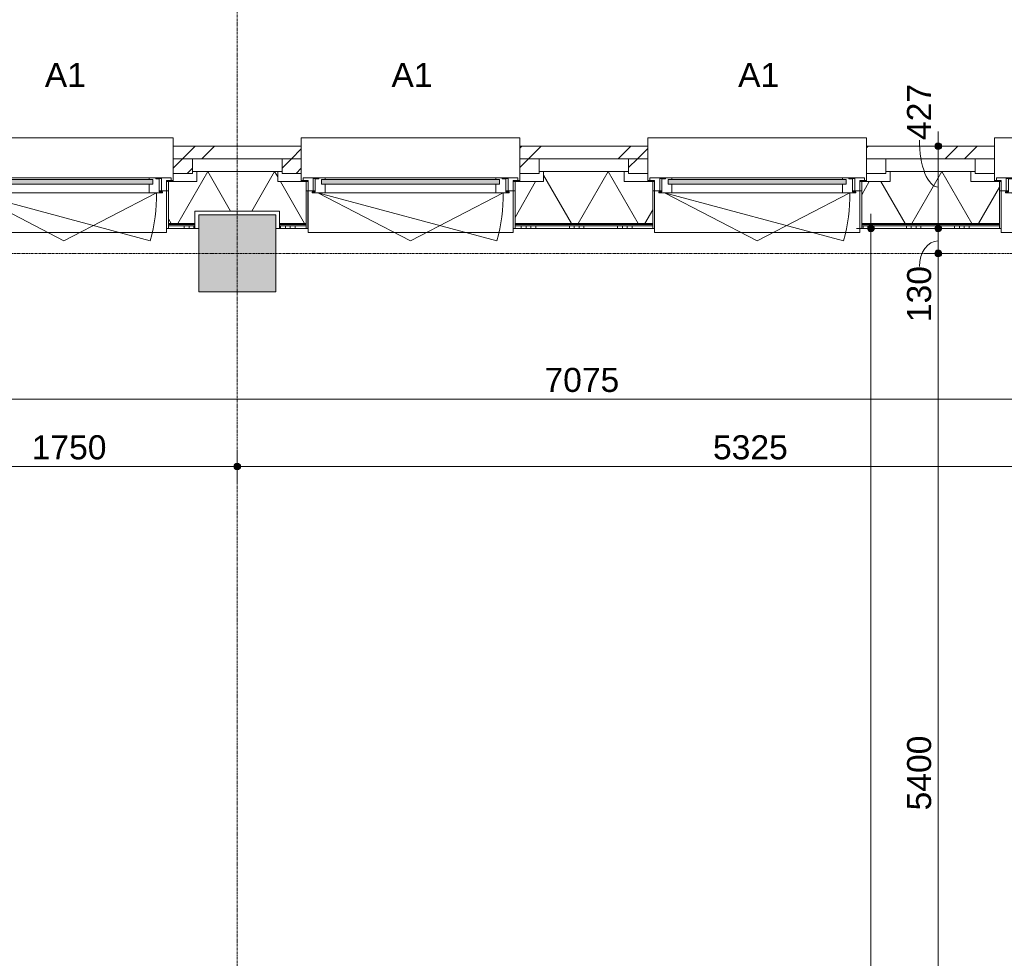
# Model space of a CAD drawing. Header units: millimetres. Extents: x 23061 to 67652, y 24168 to 59318.
# Tile 28 of 35: x 43947 to 49059, y 44940 to 49813. Entities that reach past the tile are written whole.
import ezdxf

# ---------------------------------------------------------------- set-up
doc = ezdxf.new("R2010")
doc.units = ezdxf.units.MM
doc.linetypes.add('stramien', pattern=[22.225, 12.7, -3.175, 3.175, -3.175])
doc.layers.add('00_Algemeen', color=7, linetype='Continuous', lineweight=9, true_color=0x00a600)
for name, color, linetype, lineweight in [('00_Algemeen-50', 7, 'Continuous', 9), ('05_Bouwplaatsvoorzieningen', 7, 'Continuous', 9), ('22_Metselwerk', 7, 'Continuous', 18), ('25_Metaalconstructiewerk', 7, 'Continuous', 9), ('30_Kozijnen-ramen-deuren', 7, 'Continuous', 9), ('42_Dekvloeren en vloersystemen', 7, 'Continuous', 9)]:
    doc.layers.add(name, color=color, linetype=linetype, lineweight=lineweight)
doc.styles.add('Arial_1', font='arial.ttf', dxfattribs={"height": 125})
doc.dimstyles.new('00_AEE_maatvoering_2_5mm', dxfattribs={"dimscale": 304.8, "dimtxt": 127.532425, "dimasz": 0.459318, "dimexe": 0.246063, "dimexo": 0.0625, "dimgap": 0, "dimtad": 1, "dimdec": 0, "dimzin": 0, "dimdsep": 46, "dimtxsty": 'Arial_1', "dimblk1": 'DOTSMALL', "dimblk2": 'DOTSMALL', "dimsah": 1, "dimcen": 0.09, "dimdle": 0.246063, "dimazin": 0, "dimtfac": 1, "dimtdec": 4, "dimtix": 1, "dimtmove": 0, "dimatfit": 3, "dimfxl": 0.246063, "dimfxlon": 1, "dimtvp": 1, "dimtolj": 1, "dimtzin": 0, "dimarcsym": 2})
doc.dimstyles.new('00_AEE_maatvoering_2_5mm_1', dxfattribs={"dimscale": 304.8, "dimtxt": 127.532425, "dimasz": 0.459318, "dimexe": 0.246063, "dimexo": 0.0625, "dimgap": 0, "dimtad": 1, "dimdec": 0, "dimzin": 0, "dimdsep": 46, "dimtxsty": 'Arial_1', "dimblk1": 'DOTSMALL', "dimblk2": 'DOTSMALL', "dimsah": 1, "dimcen": 0.09, "dimdle": 0.246063, "dimazin": 0, "dimtfac": 1, "dimtdec": 4, "dimtix": 1, "dimtmove": 1, "dimatfit": 3, "dimfxl": 0.246063, "dimfxlon": 1, "dimtvp": 1, "dimtolj": 1, "dimtzin": 0, "dimarcsym": 2})
pattern_1 = [(45, (29076.22, -2e-13), (-282.8427, 282.8427), []), (45, (29176.22, -3e-13), (-282.8427, 282.8427), [])]
pattern_2 = [(45, (29076.22, -2e-13), (-282.8427, 282.8427), []), (45, (29176.22, -3e-13), (-282.8427, 282.8427), [])]

# ---------------------------------------------------------------- blocks, each defined once
blk = doc.blocks.new('Direct Shape - 2410-10368 v1 - IFC-model constructie _zonder onderbouw_ _MM21228_-1202395-02 tweede verdieping - A')
at = {"layer": '25_Metaalconstructiewerk'}
blk.add_hatch(color=256, dxfattribs=at).paths.add_polyline_path([(-200, -200), (200, -200), (200, 200), (-200, 200), (-200, -36.3)])
for p, q in [((200, 200), (-200, 200)), ((-200, 200), (-200, -200)), ((200, -200), (200, 200)), ((-200, -200), (200, -200))]:
    blk.add_line(p, q, dxfattribs=at)
blk = doc.blocks.new('Direct Shape - NLRS_28_SC_TLB_kolom vierkant prefab_gen_AT_kolom vierkant_gen_lxb 400x400_800344-1202460-02 tweede verdieping - A')
blk.add_blockref('Direct Shape - 2410-10368 v1 - IFC-model constructie _zonder onderbouw_ _MM21228_-1202395-02 tweede verdieping - A', (0, 0))
blk = doc.blocks.new('2410-10368 v1 - IFC-model constructie _zonder onderbouw_ _MM21228__ifc-1-02 tweede verdieping - A')
at = {"layer": '25_Metaalconstructiewerk', "lineweight": 9}
blk.add_blockref('Direct Shape - NLRS_28_SC_TLB_kolom vierkant prefab_gen_AT_kolom vierkant_gen_lxb 400x400_800344-1202460-02 tweede verdieping - A', (16200, 48600), dxfattribs=at)
blk = doc.blocks.new('31_AEE_kozijnen_KA1_CS77 - AEE_CS 77_Raam merk A1-6832846-02 tweede verdieping - A')
at = {"layer": '30_Kozijnen-ramen-deuren', "true_color": 0xcccccc}
blk.add_hatch(color=254, dxfattribs=at).paths.add_polyline_path([(-462.5, -207.3), (-462.5, -231.3), (462.5, -231.3), (462.5, -207.3), (-443.9, -207.3)])
at = {"layer": '30_Kozijnen-ramen-deuren'}
for p, q in [((-481.5, -199.5), (-557.5, -199.5)), ((-557.5, -199.5), (-557.5, -212.3)), ((-506.5, -203.3), (-481.5, -203.3)), ((-506.5, -267.5), (-506.5, -203.3)), ((-494.5, -203.8), (-494.5, -272.5)), ((-476.5, -203.8), (-494.5, -203.8)), ((-481.5, -199.5), (-476.5, -199.5)), ((-481.5, -203.3), (-481.5, -199.5)), ((-476.5, -203.3), (-481.5, -203.3)), ((-443.5, -199.5), (-476.5, -199.5)), ((-476.5, -199.5), (-476.5, -203.8)), ((443.5, -199.5), (-443.5, -199.5)), ((-443.5, -207.3), (-443.5, -199.5)), ((443.5, -199.5), (443.5, -207.3)), ((476.5, -199.5), (443.5, -199.5)), ((476.5, -199.5), (481.5, -199.5)), ((476.5, -203.8), (476.5, -199.5)), ((481.5, -203.3), (476.5, -203.3)), ((494.5, -203.8), (476.5, -203.8)), ((481.5, -199.5), (481.5, -203.3)), ((557.5, -199.5), (481.5, -199.5)), ((481.5, -203.3), (506.5, -203.3)), ((494.5, -272.5), (494.5, -203.8)), ((506.5, -203.3), (506.5, -267.5)), ((557.5, -212.3), (557.5, -199.5)), ((-557.5, -212.3), (-532.5, -212.3)), ((-532.5, -212.3), (-532.5, -267.5)), ((-462.5, -231.3), (-462.5, -207.3)), ((-462.5, -231.3), (-462.5, -207.3)), ((-462.5, -207.3), (462.5, -207.3)), ((462.5, -231.3), (-462.5, -231.3)), ((-443.5, -276.5), (-443.5, -231.3)), ((443.5, -231.3), (443.5, -276.5)), ((462.5, -207.3), (462.5, -231.3)), ((462.5, -231.3), (462.5, -207.3)), ((532.5, -267.5), (532.5, -212.3)), ((532.5, -212.3), (557.5, -212.3)), ((-532.5, -267.5), (-506.5, -267.5)), ((-494.5, -272.5), (-511.5, -272.5)), ((-511.5, -272.5), (-511.5, -276.5)), ((-511.5, -276.5), (-443.5, -276.5)), ((-494.5, -267.5), (-506.5, -267.5)), ((-481.5, -276.5), (0, -525.7)), ((-481.5, -276.5), (448.7, -525.7)), ((443.5, -276.5), (-443.5, -276.5)), ((0, -525.7), (481.5, -276.5)), ((443.5, -276.5), (511.5, -276.5)), ((506.5, -267.5), (494.5, -267.5)), ((511.5, -272.5), (494.5, -272.5)), ((506.5, -267.5), (532.5, -267.5)), ((511.5, -276.5), (511.5, -272.5))]:
    blk.add_line(p, q, dxfattribs=at)
blk.add_arc((-481.5, -276.5), 963, 345, 360, dxfattribs=at)
blk = doc.blocks.new('31_AEE_DAI_Dagkant_Interieur - Zonder Onderkant-V23-02 tweede verdieping - A')
at = {"layer": '05_Bouwplaatsvoorzieningen'}
for p, q in [((-533, -267.5), (-542.5, -267.5)), ((-533, -461.5), (-533, -267.5)), ((533, -267.5), (533, -461.5)), ((542.5, -267.5), (533, -267.5)), ((-542.5, -461.5), (-533, -461.5)), ((533, -461.5), (542.5, -461.5))]:
    blk.add_line(p, q, dxfattribs=at)
blk = doc.blocks.new('31_AEE_DAI_Dagkant_Interieur - Zonder Onderkant-V24-02 tweede verdieping - A')
at = {"layer": '05_Bouwplaatsvoorzieningen'}
for p, q in [((-533, -267.5), (-542.5, -267.5)), ((-533, -461.5), (-533, -267.5)), ((533, -267.5), (533, -461.5)), ((542.5, -267.5), (533, -267.5)), ((-542.5, -461.5), (-533, -461.5)), ((533, -461.5), (542.5, -461.5))]:
    blk.add_line(p, q, dxfattribs=at)
blk = doc.blocks.new('31_AEE_DAI_Dagkant_Interieur - Zonder Onderkant-V25-02 tweede verdieping - A')
at = {"layer": '05_Bouwplaatsvoorzieningen'}
for p, q in [((-533, -267.5), (-542.5, -267.5)), ((-533, -461.5), (-533, -267.5)), ((533, -267.5), (533, -461.5)), ((542.5, -267.5), (533, -267.5)), ((-542.5, -461.5), (-533, -461.5)), ((533, -461.5), (542.5, -461.5))]:
    blk.add_line(p, q, dxfattribs=at)
blk = doc.blocks.new('42_AEE_VE_vensterbank - Standaard-6843292-02 tweede verdieping - A')
at = {"layer": '05_Bouwplaatsvoorzieningen'}
for p, q in [((-532.5, -482.5), (-532.5, -267.5)), ((532.5, -267.5), (532.5, -482.5)), ((-532.5, -482.5), (532.5, -482.5))]:
    blk.add_line(p, q, dxfattribs=at)
blk = doc.blocks.new('31_AEE_DAI_Dagkant_Interieur - Zonder Onderkant-V28-02 tweede verdieping - A')
at = {"layer": '05_Bouwplaatsvoorzieningen'}
for p, q in [((-533, -267.5), (-542.5, -267.5)), ((-533, -461.5), (-533, -267.5)), ((533, -267.5), (533, -461.5)), ((542.5, -267.5), (533, -267.5)), ((-542.5, -461.5), (-533, -461.5)), ((533, -461.5), (542.5, -461.5))]:
    blk.add_line(p, q, dxfattribs=at)
blk = doc.blocks.new('21_AEE_WA_lekdorpel - 21_AEE_WA_lekdorpel-6866276-02 tweede verdieping - A')
at = {"layer": '05_Bouwplaatsvoorzieningen'}
for p, q in [((-567.5, -34.5), (-567.5, 8)), ((-567.5, 8), (567.5, 8)), ((567.5, 8), (567.5, -34.5)), ((-567.5, -213), (-567.5, -176.5)), ((567.5, -176.5), (567.5, -213)), ((-567.5, -215), (-567.5, -213)), ((-532.5, -213), (-567.5, -213)), ((-532.5, -215), (-567.5, -215)), ((567.5, -213), (532.5, -213)), ((567.5, -215), (532.5, -215)), ((567.5, -213), (567.5, -215))]:
    blk.add_line(p, q, dxfattribs=at)
blk = doc.blocks.new('21_AEE_WA_lekdorpel - 21_AEE_WA_lekdorpel-V52-02 tweede verdieping - A')
at = {"layer": '05_Bouwplaatsvoorzieningen'}
for p, q in [((-567.5, -34.5), (-567.5, 8)), ((-567.5, 8), (567.5, 8)), ((567.5, 8), (567.5, -34.5)), ((-567.5, -213), (-567.5, -176.5)), ((567.5, -176.5), (567.5, -213)), ((-567.5, -215), (-567.5, -213)), ((-532.5, -213), (-567.5, -213)), ((-532.5, -215), (-567.5, -215)), ((567.5, -213), (532.5, -213)), ((567.5, -215), (532.5, -215)), ((567.5, -213), (567.5, -215))]:
    blk.add_line(p, q, dxfattribs=at)
blk = doc.blocks.new('21_AEE_WA_lekdorpel - 21_AEE_WA_lekdorpel-V53-02 tweede verdieping - A')
at = {"layer": '05_Bouwplaatsvoorzieningen'}
for p, q in [((-567.5, -34.5), (-567.5, 8)), ((-567.5, 8), (567.5, 8)), ((567.5, 8), (567.5, -34.5)), ((-567.5, -213), (-567.5, -176.5)), ((567.5, -176.5), (567.5, -213)), ((-567.5, -215), (-567.5, -213)), ((-532.5, -213), (-567.5, -213)), ((-532.5, -215), (-567.5, -215)), ((567.5, -213), (532.5, -213)), ((567.5, -215), (532.5, -215)), ((567.5, -213), (567.5, -215))]:
    blk.add_line(p, q, dxfattribs=at)
blk = doc.blocks.new('DIMBLOCK17-02 tweede verdieping - A')
at = {"layer": '00_Algemeen-50', "transparency": 16777216}
h = blk.add_hatch(color=256, dxfattribs=at)
edge = h.paths.add_edge_path()
edge.add_arc((43326.2, 47843.2), 17.5, 0, 360)
h = blk.add_hatch(color=256, dxfattribs=at)
edge = h.paths.add_edge_path()
edge.add_arc((50401.2, 47843.2), 17.5, 0, 360)
for p, q in [((43326.2, 47843.2), (43326.2, 47918.2)), ((50401.2, 47843.2), (50401.2, 47918.2)), ((43326.2, 47843.2), (50401.2, 47843.2)), ((43326.2, 47843.2), (43326.2, 47768.2)), ((50401.2, 47843.2), (50401.2, 47768.2))]:
    blk.add_line(p, q, dxfattribs=at)
for centre in [(43326.2, 47843.2), (50401.2, 47843.2)]:
    blk.add_circle(centre, 17.5, dxfattribs=at)
at = {"layer": '00_Algemeen-50', "color": 0, "transparency": 16777216, "insert": (46671.4, 48005.5), "char_height": 125, "width": 461.471, "attachment_point": 1, "line_spacing_factor": 0.941778, "style": 'Arial_1'}
blk.add_mtext('7075', dxfattribs=at)
blk = doc.blocks.new('_DotSmall')
at = {"color": 0, "linetype": 'ByBlock', "const_width": 0.5}
blk.add_lwpolyline([(-0.0625, 0, 1), (0.0625, 0, 1)], format="xyb", close=True, dxfattribs=at)
blk = doc.blocks.new('DIMBLOCK83-02 tweede verdieping - A')
at = {"layer": '00_Algemeen-50', "transparency": 16777216}
h = blk.add_hatch(color=256, dxfattribs=at)
edge = h.paths.add_edge_path()
edge.add_arc((43326.2, 47493.2), 17.5, 0, 360)
h = blk.add_hatch(color=256, dxfattribs=at)
edge = h.paths.add_edge_path()
edge.add_arc((45076.2, 47493.2), 17.5, 0, 360)
for p, q in [((43326.2, 47493.2), (43326.2, 47568.2)), ((45076.2, 47493.2), (45076.2, 47568.2)), ((43326.2, 47493.2), (45076.2, 47493.2)), ((43326.2, 47493.2), (43326.2, 47418.2)), ((45076.2, 47493.2), (45076.2, 47418.2))]:
    blk.add_line(p, q, dxfattribs=at)
for centre in [(43326.2, 47493.2), (45076.2, 47493.2)]:
    blk.add_circle(centre, 17.5, dxfattribs=at)
at = {"layer": '00_Algemeen-50', "color": 0, "transparency": 16777216, "insert": (44008.9, 47655.5), "char_height": 125, "width": 461.471, "attachment_point": 1, "line_spacing_factor": 0.941778, "style": 'Arial_1'}
blk.add_mtext('1750', dxfattribs=at)
blk = doc.blocks.new('DIMBLOCK84-02 tweede verdieping - A')
at = {"layer": '00_Algemeen-50', "transparency": 16777216}
h = blk.add_hatch(color=256, dxfattribs=at)
edge = h.paths.add_edge_path()
edge.add_arc((45076.2, 47493.2), 17.5, 0, 360)
h = blk.add_hatch(color=256, dxfattribs=at)
edge = h.paths.add_edge_path()
edge.add_arc((50401.2, 47493.2), 17.5, 0, 360)
for p, q in [((45076.2, 47493.2), (45076.2, 47568.2)), ((50401.2, 47493.2), (50401.2, 47568.2)), ((45076.2, 47493.2), (50401.2, 47493.2)), ((45076.2, 47493.2), (45076.2, 47418.2)), ((50401.2, 47493.2), (50401.2, 47418.2))]:
    blk.add_line(p, q, dxfattribs=at)
for centre in [(45076.2, 47493.2), (50401.2, 47493.2)]:
    blk.add_circle(centre, 17.5, dxfattribs=at)
at = {"layer": '00_Algemeen-50', "color": 0, "transparency": 16777216, "insert": (47546.4, 47655.5), "char_height": 125, "width": 461.471, "attachment_point": 1, "line_spacing_factor": 0.941778, "style": 'Arial_1'}
blk.add_mtext('5325', dxfattribs=at)
blk = doc.blocks.new('DIMBLOCK153-02 tweede verdieping - A')
at = {"layer": '00_Algemeen-50', "transparency": 16777216}
h = blk.add_hatch(color=256, dxfattribs=at)
edge = h.paths.add_edge_path()
edge.add_arc((48366.5, 48730), 17.5, 0, 360)
h = blk.add_hatch(color=256, dxfattribs=at)
edge = h.paths.add_edge_path()
edge.add_arc((48366.5, 40150), 17.5, 0, 360)
for p, q in [((48366.5, 48805), (48366.5, 40150)), ((48366.5, 48730), (48291.5, 48730)), ((48366.5, 48730), (48441.5, 48730)), ((48366.5, 40150), (48291.5, 40150)), ((48366.5, 40150), (48441.5, 40150))]:
    blk.add_line(p, q, dxfattribs=at)
for centre in [(48366.5, 48730), (48366.5, 40150)]:
    blk.add_circle(centre, 17.5, dxfattribs=at)
at = {"layer": '00_Algemeen-50', "color": 0, "transparency": 16777216, "insert": (48204.2, 44247.7), "char_height": 125, "width": 461.471, "attachment_point": 1, "rotation": 90, "line_spacing_factor": 0.941778, "style": 'Arial_1'}
blk.add_mtext('8580', dxfattribs=at)
blk = doc.blocks.new('DIMBLOCK169-02 tweede verdieping - A')
at = {"layer": '00_Algemeen-50', "transparency": 16777216}
h = blk.add_hatch(color=256, dxfattribs=at)
edge = h.paths.add_edge_path()
edge.add_arc((48716.5, 48600), 17.5, 0, 360)
h = blk.add_hatch(color=256, dxfattribs=at)
edge = h.paths.add_edge_path()
edge.add_arc((48716.5, 43200), 17.5, 0, 360)
for p, q in [((48716.5, 48600), (48641.5, 48600)), ((48716.5, 43200), (48716.5, 48600)), ((48716.5, 48600), (48791.5, 48600)), ((48716.5, 43200), (48641.5, 43200)), ((48716.5, 43200), (48791.5, 43200))]:
    blk.add_line(p, q, dxfattribs=at)
for centre in [(48716.5, 48600), (48716.5, 43200)]:
    blk.add_circle(centre, 17.5, dxfattribs=at)
at = {"layer": '00_Algemeen-50', "color": 0, "transparency": 16777216, "insert": (48554.2, 45707.7), "char_height": 125, "width": 461.471, "attachment_point": 1, "rotation": 90, "line_spacing_factor": 0.941778, "style": 'Arial_1'}
blk.add_mtext('5400', dxfattribs=at)
blk = doc.blocks.new('DIMBLOCK170-02 tweede verdieping - A')
at = {"layer": '00_Algemeen-50', "transparency": 16777216}
h = blk.add_hatch(color=256, dxfattribs=at)
edge = h.paths.add_edge_path()
edge.add_arc((48716.5, 48730), 17.5, 0, 360)
h = blk.add_hatch(color=256, dxfattribs=at)
edge = h.paths.add_edge_path()
edge.add_arc((48716.5, 48600), 17.5, 0, 360)
for p, q in [((48716.5, 48730), (48641.5, 48730)), ((48716.5, 48600), (48716.5, 48730)), ((48716.5, 48730), (48791.5, 48730)), ((48716.5, 48600), (48641.5, 48600)), ((48716.5, 48600), (48791.5, 48600))]:
    blk.add_line(p, q, dxfattribs=at)
for centre in [(48716.5, 48730), (48716.5, 48600)]:
    blk.add_circle(centre, 17.5, dxfattribs=at)
blk.add_ellipse((48716.5, 48531.3), major_axis=(0, 133.7), ratio=0.733484, start_param=0, end_param=1.570796, dxfattribs=at)
at = {"layer": '00_Algemeen-50', "color": 0, "transparency": 16777216, "insert": (48554.2, 48242.8), "char_height": 125, "width": 346.103, "attachment_point": 1, "rotation": 90, "line_spacing_factor": 0.941778, "style": 'Arial_1'}
blk.add_mtext('130', dxfattribs=at)
blk = doc.blocks.new('DIMBLOCK171-02 tweede verdieping - A')
at = {"layer": '00_Algemeen-50', "transparency": 16777216}
h = blk.add_hatch(color=256, dxfattribs=at)
edge = h.paths.add_edge_path()
edge.add_arc((48716.5, 49157), 17.5, 0, 360)
h = blk.add_hatch(color=256, dxfattribs=at)
edge = h.paths.add_edge_path()
edge.add_arc((48716.5, 48730), 17.5, 0, 360)
for p, q in [((48716.5, 48730), (48716.5, 49232)), ((48716.5, 49157), (48641.5, 49157)), ((48716.5, 49157), (48791.5, 49157)), ((48716.5, 48730), (48641.5, 48730)), ((48716.5, 48730), (48791.5, 48730))]:
    blk.add_line(p, q, dxfattribs=at)
for centre in [(48716.5, 49157), (48716.5, 48730)]:
    blk.add_circle(centre, 17.5, dxfattribs=at)
blk.add_ellipse((48716.5, 49188.6), major_axis=(0, 245.1), ratio=0.400247, start_param=1.570796, end_param=3.141593, dxfattribs=at)
at = {"layer": '00_Algemeen-50', "color": 0, "transparency": 16777216, "insert": (48554.2, 49188.6), "char_height": 125, "width": 346.103, "attachment_point": 1, "rotation": 90, "line_spacing_factor": 0.941778, "style": 'Arial_1'}
blk.add_mtext('427', dxfattribs=at)

msp = doc.modelspace()

# ---------------------------------------------------------------- hatches: boundary and pattern name
at = {"layer": '22_Metselwerk', "lineweight": 9}
h = msp.add_hatch(dxfattribs=at)
h.set_pattern_fill('FP_64', color=256, angle=45, style=0, pattern_type=2)
h.set_pattern_definition([(45, (29076.22, -1e-13), (-282.8427, 282.8427), []), (45, (29176.22, -2e-13), (-282.8427, 282.8427), [])])
h.paths.add_polyline_path([(28385.2, 49091), (32808.7, 49091.5), (32808.7, 49157), (28385.2, 49157)])
h.paths.add_polyline_path([(34066.2, 49091), (34608.7, 49091.5), (34608.7, 49157), (33943.7, 49157), (33943.7, 49091.5), (34066.2, 49091.5)])
h.paths.add_polyline_path([(35866.2, 49091), (36408.7, 49091.5), (36408.7, 49157), (35743.7, 49157), (35743.7, 49091.5), (35866.2, 49091.5)])
h.paths.add_polyline_path([(37666.2, 49091), (38208.7, 49091.5), (38208.7, 49157), (37543.7, 49157), (37543.7, 49091.5), (37666.2, 49091.5)])
h.paths.add_polyline_path([(39466.2, 49091), (40008.7, 49091.5), (40008.7, 49157), (39343.7, 49157), (39343.7, 49091.5), (39466.2, 49091.5)])
h.paths.add_polyline_path([(41266.2, 49091), (41808.7, 49091.5), (41808.7, 49157), (41143.7, 49157), (41143.7, 49091.5), (41266.2, 49091.5)])
h.paths.add_polyline_path([(43066.2, 49091), (43608.7, 49091.5), (43608.7, 49157), (42943.7, 49157), (42943.7, 49091.5), (43066.2, 49091.5)])
h.paths.add_polyline_path([(44866.2, 49091), (45408.7, 49091.5), (45408.7, 49157), (44743.7, 49157), (44743.7, 49091.5), (44866.2, 49091.5)])
h.paths.add_polyline_path([(46666.2, 49091), (47208.7, 49091.5), (47208.7, 49157), (46543.7, 49157), (46543.7, 49091.5), (46666.2, 49091.5)])
h.paths.add_polyline_path([(48466.2, 49091), (49008.7, 49091.5), (49008.7, 49157), (48343.7, 49157), (48343.7, 49091.5), (48466.2, 49091.5)])
h.paths.add_polyline_path([(50266.2, 49091), (50368.7, 49091), (50368.7, 49157), (50143.7, 49157), (50143.7, 49091.5), (50266.2, 49091.5)])
h = msp.add_hatch(dxfattribs=at)
h.set_pattern_fill('FP_151', color=256, angle=45, style=0, pattern_type=2)
h.set_pattern_definition(pattern_1)
h.paths.add_polyline_path([(44843.7, 49015), (44843.7, 49091), (44743.7, 49091), (44743.7, 49015)])
h = msp.add_hatch(dxfattribs=at)
h.set_pattern_fill('FP_64', color=256, angle=45, style=0, pattern_type=2)
h.set_pattern_definition(pattern_2)
h.paths.add_polyline_path([(45408.7, 49015), (45408.7, 49091), (45308.7, 49091), (45308.7, 49015)])
h = msp.add_hatch(dxfattribs=at)
h.set_pattern_fill('FP_151', color=256, angle=45, style=0, pattern_type=2)
h.set_pattern_definition(pattern_1)
h.paths.add_polyline_path([(46543.7, 49015), (46643.7, 49015), (46643.7, 49091), (46543.7, 49091)])
h = msp.add_hatch(dxfattribs=at)
h.set_pattern_fill('FP_64', color=256, angle=45, style=0, pattern_type=2)
h.set_pattern_definition(pattern_2)
h.paths.add_polyline_path([(47108.7, 49015), (47208.7, 49015), (47208.7, 49091), (47108.7, 49091)])
h = msp.add_hatch(dxfattribs=at)
h.set_pattern_fill('FP_75', color=256, angle=60, style=0, pattern_type=2)
h.set_pattern_definition([(240, (63976.22, 49024.5), (259.8076, -150), []), (300, (63976.22, 49024.5), (259.8076, 150), [])])
h.paths.add_polyline_path([(29096.2, 48754.5), (32833.7, 48754.5), (32833.7, 48972.5), (32686.2, 48972.5), (32686.2, 49024.5), (28721.7, 49024.5), (28721.7, 48820), (29096.2, 48820)])
h.paths.add_polyline_path([(33918.7, 48754.5), (34056.2, 48754.5), (34056.2, 48820), (34496.2, 48820), (34496.2, 48754.5), (34633.7, 48754.5), (34633.7, 48972.5), (34486.2, 48972.5), (34486.2, 49024.5), (34066.2, 49024.5), (34066.2, 48972.5), (33918.7, 48972.5), (33918.7, 48885)])
h.paths.add_polyline_path([(35718.7, 48754.5), (36433.7, 48754.5), (36433.7, 48972.5), (36286.2, 48972.5), (36286.2, 49024.5), (35866.2, 49024.5), (35866.2, 48972.5), (35718.7, 48972.5), (35718.7, 48885)])
h.paths.add_polyline_path([(37518.7, 48754.5), (38233.7, 48754.5), (38233.7, 48972.5), (38086.2, 48972.5), (38086.2, 49024.5), (37666.2, 49024.5), (37666.2, 48972.5), (37518.7, 48972.5), (37518.7, 48885)])
h.paths.add_polyline_path([(39318.7, 48754.5), (39456.2, 48754.5), (39456.2, 48820), (39896.2, 48820), (39896.2, 48754.5), (40033.7, 48754.5), (40033.7, 48972.5), (39886.2, 48972.5), (39886.2, 49024.5), (39466.2, 49024.5), (39466.2, 48972.5), (39318.7, 48972.5), (39318.7, 48885)])
h.paths.add_polyline_path([(41118.7, 48754.5), (41833.7, 48754.5), (41833.7, 48972.5), (41686.2, 48972.5), (41686.2, 49024.5), (41266.2, 49024.5), (41266.2, 48972.5), (41118.7, 48972.5), (41118.7, 48885)])
h.paths.add_polyline_path([(42918.7, 48754.5), (43633.7, 48754.5), (43633.7, 48972.5), (43486.2, 48972.5), (43486.2, 49024.5), (43066.2, 49024.5), (43066.2, 48972.5), (42918.7, 48972.5), (42918.7, 48885)])
h.paths.add_polyline_path([(44718.7, 48754.5), (44856.2, 48754.5), (44856.2, 48820), (45296.2, 48820), (45296.2, 48754.5), (45433.7, 48754.5), (45433.7, 48972.5), (45286.2, 48972.5), (45286.2, 49024.5), (44866.2, 49024.5), (44866.2, 48972.5), (44718.7, 48972.5), (44718.7, 48885)])
h.paths.add_polyline_path([(46518.7, 48754.5), (47233.7, 48754.5), (47233.7, 48972.5), (47086.2, 48972.5), (47086.2, 49024.5), (46666.2, 49024.5), (46666.2, 48972.5), (46518.7, 48972.5), (46518.7, 48885)])
h.paths.add_polyline_path([(48318.7, 48754.5), (49033.7, 48754.5), (49033.7, 48972.5), (48886.2, 48972.5), (48886.2, 49024.5), (48466.2, 49024.5), (48466.2, 48972.5), (48318.7, 48972.5), (48318.7, 48885)])
h.paths.add_polyline_path([(50140.4, 48754.5), (51856.2, 48754.5), (51856.2, 48820), (52288.6, 48820), (52288.6, 49024.5), (50266.2, 49024.5), (50266.2, 48972.5), (50118.7, 48972.5), (50118.7, 48754.5)])
h.paths.add_polyline_path([(52323.6, 48754.5), (52323.6, 48757.5), (52296.2, 48757.5), (52296.2, 48754.5)])
h.paths.add_polyline_path([(55563.6, 48754.5), (55746.2, 48754.5), (55746.2, 48820), (56006.2, 48820), (56006.2, 48754.5), (56223.2, 48754.5), (56223.2, 48757.5), (56188.2, 48757.5), (56188.2, 49024.5), (55598.6, 49024.5), (55598.6, 48757.5), (55563.6, 48757.5)])
h.paths.add_polyline_path([(58143.2, 48754.5), (58446.2, 48754.5), (58446.2, 48820), (58706.2, 48820), (58706.2, 48754.5), (58815.2, 48754.5), (58815.2, 49024.5), (58178.2, 49024.5), (58178.2, 48757.5), (58143.2, 48757.5)])
h.paths.add_polyline_path([(60711.4, 48754.5), (61146.2, 48754.5), (61146.2, 48820), (61406.2, 48820), (61406.2, 48754.5), (62277, 48754.5), (62277, 49024.5), (60711.4, 49024.5), (60711.4, 48885)])
h = msp.add_hatch(dxfattribs=at)
h.set_pattern_fill('FP_77', color=256, style=0, pattern_type=2)
h.set_pattern_definition([(180, (63976.223, 49024.5), (-1e-13, -25), [])])
h.paths.add_polyline_path([(29096.2, 48742.5), (32833.7, 48742.5), (32833.7, 48754.5), (29096.2, 48754.5)])
h.paths.add_polyline_path([(34056.2, 48742.5), (34056.2, 48754.5), (33918.7, 48754.5), (33918.7, 48742.5)])
h.paths.add_polyline_path([(34496.2, 48742.5), (34633.7, 48742.5), (34633.7, 48754.5), (34496.2, 48754.5)])
h.paths.add_polyline_path([(35718.7, 48742.5), (36033.7, 48742.5), (36033.7, 48754.5), (35718.7, 48754.5)])
h.paths.add_polyline_path([(36193.7, 48742.5), (36433.7, 48742.5), (36433.7, 48754.5), (36193.7, 48754.5)])
h.paths.add_polyline_path([(36163.7, 48742.5), (36163.7, 48754.5), (36063.7, 48754.5), (36063.7, 48742.5)])
h.paths.add_polyline_path([(37518.7, 48742.5), (38233.7, 48742.5), (38233.7, 48754.5), (37518.7, 48754.5)])
h.paths.add_polyline_path([(39318.7, 48742.5), (39456.2, 48742.5), (39456.2, 48754.5), (39318.7, 48754.5)])
h.paths.add_polyline_path([(39896.2, 48742.5), (40033.7, 48742.5), (40033.7, 48754.5), (39896.2, 48754.5)])
h.paths.add_polyline_path([(41118.7, 48742.5), (41833.7, 48742.5), (41833.7, 48754.5), (41118.7, 48754.5)])
h.paths.add_polyline_path([(42918.7, 48742.5), (43326.2, 48742.5), (43326.2, 48754.5), (42918.7, 48754.5)])
h.paths.add_polyline_path([(43356.2, 48742.5), (43633.7, 48742.5), (43633.7, 48754.5), (43356.2, 48754.5)])
h.paths.add_polyline_path([(44856.2, 48742.5), (44856.2, 48754.5), (44718.7, 48754.5), (44718.7, 48742.5)])
h.paths.add_polyline_path([(45296.2, 48742.5), (45433.7, 48742.5), (45433.7, 48754.5), (45296.2, 48754.5)])
h.paths.add_polyline_path([(46518.7, 48742.5), (47233.7, 48742.5), (47233.7, 48754.5), (46518.7, 48754.5)])
h.paths.add_polyline_path([(48318.7, 48742.5), (49033.7, 48742.5), (49033.7, 48754.5), (48318.7, 48754.5)])
h.paths.add_polyline_path([(50118.7, 48742.5), (50426.2, 48742.5), (50426.2, 48754.5), (50118.7, 48754.5)])
h.paths.add_polyline_path([(50501.2, 48742.5), (50526.2, 48742.5), (50526.2, 48754.5), (50501.2, 48754.5)])
h.paths.add_polyline_path([(50556.2, 48742.5), (51856.2, 48742.5), (51856.2, 48754.5), (50556.2, 48754.5)])
h.paths.add_polyline_path([(52323.6, 48742.5), (52323.6, 48754.5), (52296.2, 48754.5), (52296.2, 48742.5)])
h.paths.add_polyline_path([(55563.6, 48742.5), (55746.2, 48742.5), (55746.2, 48754.5), (55563.6, 48754.5)])
h.paths.add_polyline_path([(56006.2, 48742.5), (56223.2, 48742.5), (56223.2, 48754.5), (56006.2, 48754.5)])
h.paths.add_polyline_path([(58143.2, 48742.5), (58446.2, 48742.5), (58446.2, 48754.5), (58143.2, 48754.5)])
h.paths.add_polyline_path([(58706.2, 48742.5), (58815.2, 48742.5), (58815.2, 48754.5), (58706.2, 48754.5)])
h.paths.add_polyline_path([(60711.4, 48742.5), (61146.2, 48742.5), (61146.2, 48754.5), (60711.4, 48754.5)])
h.paths.add_polyline_path([(61406.2, 48742.5), (62277, 48742.5), (62277, 48754.5), (61406.2, 48754.5)])
h = msp.add_hatch(dxfattribs=at)
h.set_pattern_fill('FP_76', color=256, angle=90, style=0, pattern_type=2)
h.set_pattern_definition([(270, (63876.22, 49024.5), (250, -1e-12), []), (270, (63851.22, 49024.5), (250, -1e-12), []), (270, (63826.22, 49024.5), (250, -1e-12), []), (270, (63801.22, 49024.5), (250, -1e-12), [])])
h.paths.add_polyline_path([(29096.2, 48730), (32833.7, 48730), (32833.7, 48742.5), (29096.2, 48742.5)])
h.paths.add_polyline_path([(34056.2, 48730), (34056.2, 48742.5), (33918.7, 48742.5), (33918.7, 48730)])
h.paths.add_polyline_path([(34496.2, 48730), (34633.7, 48730), (34633.7, 48742.5), (34496.2, 48742.5)])
h.paths.add_polyline_path([(35718.7, 48730), (36033.7, 48730), (36033.7, 48742.5), (35718.7, 48742.5)])
h.paths.add_polyline_path([(36063.7, 48730), (36163.7, 48730), (36163.7, 48742.5), (36063.7, 48742.5)])
h.paths.add_polyline_path([(36193.7, 48730), (36433.7, 48730), (36433.7, 48742.5), (36193.7, 48742.5)])
h.paths.add_polyline_path([(37518.7, 48730), (38233.7, 48730), (38233.7, 48742.5), (37518.7, 48742.5)])
h.paths.add_polyline_path([(39318.7, 48730), (39456.2, 48730), (39456.2, 48742.5), (39318.7, 48742.5)])
h.paths.add_polyline_path([(39896.2, 48730), (40033.7, 48730), (40033.7, 48742.5), (39896.2, 48742.5)])
h.paths.add_polyline_path([(41118.7, 48730), (41833.7, 48730), (41833.7, 48742.5), (41118.7, 48742.5)])
h.paths.add_polyline_path([(42918.7, 48730), (43326.2, 48730), (43326.2, 48742.5), (42918.7, 48742.5)])
h.paths.add_polyline_path([(43366.2, 48730), (43633.7, 48730), (43633.7, 48742.5), (43356.2, 48742.5), (43356.2, 48730)])
h.paths.add_polyline_path([(44718.7, 48730), (44856.2, 48730), (44856.2, 48742.5), (44718.7, 48742.5)])
h.paths.add_polyline_path([(45296.2, 48730), (45433.7, 48730), (45433.7, 48742.5), (45296.2, 48742.5)])
h.paths.add_polyline_path([(46518.7, 48730), (47233.7, 48730), (47233.7, 48742.5), (46518.7, 48742.5)])
h.paths.add_polyline_path([(48318.7, 48730), (49033.7, 48730), (49033.7, 48742.5), (48318.7, 48742.5)])
h.paths.add_polyline_path([(50426.2, 48730), (50426.2, 48742.5), (50118.7, 48742.5), (50118.7, 48730), (50413.7, 48730)])
h.paths.add_polyline_path([(50501.2, 48730), (50526.2, 48730), (50526.2, 48742.5), (50501.2, 48742.5)])
h.paths.add_polyline_path([(50556.2, 48730), (51856.2, 48730), (51856.2, 48742.5), (50556.2, 48742.5)])
h.paths.add_polyline_path([(52296.2, 48730), (52323.6, 48730), (52323.6, 48742.5), (52296.2, 48742.5)])
h.paths.add_polyline_path([(55563.6, 48730), (55746.2, 48730), (55746.2, 48742.5), (55563.6, 48742.5)])
h.paths.add_polyline_path([(56006.2, 48730), (56223.2, 48730), (56223.2, 48742.5), (56006.2, 48742.5)])
h.paths.add_polyline_path([(58143.2, 48730), (58446.2, 48730), (58446.2, 48742.5), (58143.2, 48742.5)])
h.paths.add_polyline_path([(58706.2, 48730), (58815.2, 48730), (58815.2, 48742.5), (58706.2, 48742.5)])
h.paths.add_polyline_path([(60711.4, 48730), (61146.2, 48730), (61146.2, 48742.5), (60711.4, 48742.5)])
h.paths.add_polyline_path([(61410.1, 48730), (62277, 48730), (62277, 48742.5), (61406.2, 48742.5), (61406.2, 48730)])

# ---------------------------------------------------------------- linework, layer by layer
at = {"layer": '00_Algemeen', "color": 150, "linetype": 'stramien', "true_color": 0x0080ff}
for p, q in [((45076.2, 24467.7), (45076.2, 59018.3)), ((67351.6, 48600), (23360.9, 48600))]:
    msp.add_line(p, q, dxfattribs=at)
at = {"layer": '22_Metselwerk', "lineweight": 9}
for p, q in [((45408.7, 49157), (44743.7, 49157)), ((44743.7, 49157), (44743.7, 49091.5)), ((45408.7, 49091.5), (45408.7, 49157)), ((47208.7, 49157), (46543.7, 49157)), ((46543.7, 49157), (46543.7, 49091.5)), ((47208.7, 49091.5), (47208.7, 49157)), ((49008.7, 49157), (48343.7, 49157)), ((48343.7, 49157), (48343.7, 49091.5)), ((49008.7, 49091.5), (49008.7, 49157)), ((44743.7, 49091.5), (44866.2, 49091.5)), ((44743.7, 49091), (45408.7, 49091)), ((44743.7, 49091), (44743.7, 49015)), ((44843.7, 49015), (44843.7, 49091)), ((44866.2, 49091.5), (44866.2, 49091)), ((45286.2, 49091), (45286.2, 49091.5)), ((45286.2, 49091.5), (45408.7, 49091.5)), ((45308.7, 49091), (45308.7, 49015)), ((45408.7, 49015), (45408.7, 49091)), ((46543.7, 49091.5), (46666.2, 49091.5)), ((46543.7, 49091), (47208.7, 49091)), ((46543.7, 49091), (46543.7, 49015)), ((46643.7, 49015), (46643.7, 49091)), ((46666.2, 49091.5), (46666.2, 49091)), ((47086.2, 49091), (47086.2, 49091.5)), ((47086.2, 49091.5), (47208.7, 49091.5)), ((47108.7, 49091), (47108.7, 49015)), ((47208.7, 49015), (47208.7, 49091)), ((48343.7, 49091.5), (48466.2, 49091.5)), ((48343.7, 49091), (49008.7, 49091)), ((48343.7, 49091), (48343.7, 49015)), ((48443.7, 49015), (48443.7, 49091)), ((48466.2, 49091.5), (48466.2, 49091)), ((48886.2, 49091), (48886.2, 49091.5)), ((48886.2, 49091.5), (49008.7, 49091.5)), ((48908.7, 49091), (48908.7, 49015)), ((49008.7, 49015), (49008.7, 49091)), ((44743.7, 49015), (44843.7, 49015)), ((44843.7, 49024.5), (44866.2, 49024.5)), ((45286.2, 49024.5), (45308.7, 49024.5)), ((45308.7, 49015), (45408.7, 49015)), ((46543.7, 49015), (46643.7, 49015)), ((46643.7, 49024.5), (46666.2, 49024.5)), ((47086.2, 49024.5), (47108.7, 49024.5)), ((47108.7, 49015), (47208.7, 49015)), ((48343.7, 49015), (48443.7, 49015)), ((48443.7, 49024.5), (48466.2, 49024.5)), ((48886.2, 49024.5), (48908.7, 49024.5)), ((48908.7, 49015), (49008.7, 49015)), ((44708.7, 48972.5), (44718.7, 48972.5)), ((45433.7, 48972.5), (45443.7, 48972.5)), ((46508.7, 48972.5), (46518.7, 48972.5)), ((47233.7, 48972.5), (47243.7, 48972.5)), ((48308.7, 48972.5), (48318.7, 48972.5)), ((49033.7, 48972.5), (49043.7, 48972.5)), ((44718.7, 48754.5), (44718.7, 48730)), ((44718.7, 48742.5), (44856.2, 48742.5)), ((44718.7, 48730), (44856.2, 48730)), ((44856.2, 48730), (44856.2, 48754.5)), ((45296.2, 48754.5), (45296.2, 48730)), ((45296.2, 48742.5), (45433.7, 48742.5)), ((45296.2, 48730), (45433.7, 48730)), ((45433.7, 48730), (45433.7, 48754.5)), ((46518.7, 48754.5), (46518.7, 48730)), ((46518.7, 48742.5), (47233.7, 48742.5)), ((46518.7, 48730), (47233.7, 48730)), ((47233.7, 48730), (47233.7, 48754.5)), ((48318.7, 48754.5), (48318.7, 48730)), ((48318.7, 48742.5), (49033.7, 48742.5)), ((48318.7, 48730), (49033.7, 48730)), ((49033.7, 48730), (49033.7, 48754.5))]:
    msp.add_line(p, q, dxfattribs=at)
at = {"layer": '22_Metselwerk'}
for p, q in [((45286.2, 49024.5), (44866.2, 49024.5)), ((44866.2, 49024.5), (44866.2, 48972.5)), ((45286.2, 48972.5), (45286.2, 49024.5)), ((47086.2, 49024.5), (46666.2, 49024.5)), ((46666.2, 49024.5), (46666.2, 48972.5)), ((47086.2, 48972.5), (47086.2, 49024.5)), ((48886.2, 49024.5), (48466.2, 49024.5)), ((48466.2, 49024.5), (48466.2, 48972.5)), ((48886.2, 48972.5), (48886.2, 49024.5)), ((44866.2, 48972.5), (44718.7, 48972.5)), ((44718.7, 48972.5), (44718.7, 48754.5)), ((45433.7, 48972.5), (45286.2, 48972.5)), ((45433.7, 48754.5), (45433.7, 48972.5)), ((46666.2, 48972.5), (46518.7, 48972.5)), ((46518.7, 48972.5), (46518.7, 48754.5)), ((47233.7, 48972.5), (47086.2, 48972.5)), ((47233.7, 48754.5), (47233.7, 48972.5)), ((48466.2, 48972.5), (48318.7, 48972.5)), ((48318.7, 48972.5), (48318.7, 48754.5)), ((49033.7, 48972.5), (48886.2, 48972.5)), ((49033.7, 48754.5), (49033.7, 48972.5)), ((44856.2, 48754.5), (44856.2, 48820)), ((44856.2, 48820), (45296.2, 48820)), ((45296.2, 48820), (45296.2, 48754.5)), ((44718.7, 48754.5), (44856.2, 48754.5)), ((45296.2, 48754.5), (45433.7, 48754.5)), ((46518.7, 48754.5), (47233.7, 48754.5)), ((48318.7, 48754.5), (49033.7, 48754.5))]:
    msp.add_line(p, q, dxfattribs=at)
at = {"layer": '42_Dekvloeren en vloersystemen'}
for p, q in [((44876.2, 48730), (44856.2, 48730)), ((45296.2, 48730), (45276.2, 48730))]:
    msp.add_line(p, q, dxfattribs=at)

# ---------------------------------------------------------------- block references
at = {"lineweight": 5}
msp.add_blockref('2410-10368 v1 - IFC-model constructie _zonder onderbouw_ _MM21228__ifc-1-02 tweede verdieping - A', (28876.2, 0), dxfattribs=at)
at = {"layer": '05_Bouwplaatsvoorzieningen'}
for name, p in [('21_AEE_WA_lekdorpel - 21_AEE_WA_lekdorpel-6866276-02 tweede verdieping - A', (44176.2, 49191.5)), ('21_AEE_WA_lekdorpel - 21_AEE_WA_lekdorpel-V52-02 tweede verdieping - A', (45976.2, 49191.5)), ('21_AEE_WA_lekdorpel - 21_AEE_WA_lekdorpel-V53-02 tweede verdieping - A', (47776.2, 49191.5)), ('21_AEE_WA_lekdorpel - 21_AEE_WA_lekdorpel-6866276-02 tweede verdieping - A', (49576.2, 49191.5)), ('31_AEE_DAI_Dagkant_Interieur - Zonder Onderkant-V28-02 tweede verdieping - A', (44176.2, 49191.5)), ('42_AEE_VE_vensterbank - Standaard-6843292-02 tweede verdieping - A', (44176.2, 49191.5)), ('31_AEE_DAI_Dagkant_Interieur - Zonder Onderkant-V23-02 tweede verdieping - A', (45976.2, 49191.5)), ('42_AEE_VE_vensterbank - Standaard-6843292-02 tweede verdieping - A', (45976.2, 49191.5)), ('31_AEE_DAI_Dagkant_Interieur - Zonder Onderkant-V24-02 tweede verdieping - A', (47776.2, 49191.5)), ('42_AEE_VE_vensterbank - Standaard-6843292-02 tweede verdieping - A', (47776.2, 49191.5)), ('31_AEE_DAI_Dagkant_Interieur - Zonder Onderkant-V25-02 tweede verdieping - A', (49576.2, 49191.5)), ('42_AEE_VE_vensterbank - Standaard-6843292-02 tweede verdieping - A', (49576.2, 49191.5))]:
    msp.add_blockref(name, p, dxfattribs=at)
at = {"layer": '30_Kozijnen-ramen-deuren'}
for p in [(44176.2, 49191.5), (45976.2, 49191.5), (47776.2, 49191.5), (49576.2, 49191.5)]:
    msp.add_blockref('31_AEE_kozijnen_KA1_CS77 - AEE_CS 77_Raam merk A1-6832846-02 tweede verdieping - A', p, dxfattribs=at)

# ---------------------------------------------------------------- texts
at = {"layer": '30_Kozijnen-ramen-deuren', "char_height": 125, "width": 256.54, "attachment_point": 1, "style": 'Arial_1'}
for insert in [(44076.9, 49588.8), (45876.9, 49588.8), (47676.9, 49588.8)]:
    msp.add_mtext('A1', dxfattribs=dict(at, insert=insert))

# ---------------------------------------------------------------- dimensions: what is measured, and where the dimension line sits
at = {"layer": '00_Algemeen', "color": 7}
for base, p1, p2, override, picture, middle in [((48716.5, 49157), (48641.5, 48730), (48641.5, 49157), {"dimpost": '<>', "dimfxl": 427}, 'DIMBLOCK171-02 tweede verdieping - A', (48637.5, 49361.7)), ((48716.5, 48730), (48641.5, 48600), (48641.5, 48730), {"dimpost": '<>', "dimfxl": 130}, 'DIMBLOCK170-02 tweede verdieping - A', (48637.5, 48415.9))]:
    dim = msp.add_linear_dim(base=base, p1=p1, p2=p2, angle=90, dimstyle='00_AEE_maatvoering_2_5mm_1', override=override, dxfattribs=at)
    dim.commit()
    dim.dimension.update_dxf_attribs({"geometry": picture, "text_midpoint": middle, "dimtype": 160, "text_rotation": 90})
for base, p1, p2, override, picture, middle in [((48366.5, 40150), (48441.5, 48730), (48441.5, 40150), {"dimpost": '<>', "dimfxl": 8580.000001}, 'DIMBLOCK153-02 tweede verdieping - A', (48302.6, 44440)), ((48716.5, 48600), (48641.5, 43200), (48641.5, 48600), {"dimpost": '<>', "dimfxl": 5400}, 'DIMBLOCK169-02 tweede verdieping - A', (48652.6, 45900))]:
    dim = msp.add_linear_dim(base=base, p1=p1, p2=p2, angle=90, dimstyle='00_AEE_maatvoering_2_5mm', override=override, dxfattribs=at)
    dim.commit()
    dim.dimension.update_dxf_attribs({"geometry": picture, "text_midpoint": middle})
for base, p1, p2, override, picture, middle in [((50401.2, 47843.2), (43326.2, 47918.2), (50401.2, 47918.2), {"dimpost": '<>', "dimfxl": 7075}, 'DIMBLOCK17-02 tweede verdieping - A', (46863.7, 47907)), ((45076.2, 47493.2), (43326.2, 47568.2), (45076.2, 47568.2), {"dimpost": '<>', "dimfxl": 1750.000001}, 'DIMBLOCK83-02 tweede verdieping - A', (44201.2, 47557)), ((50401.2, 47493.2), (45076.2, 47568.2), (50401.2, 47568.2), {"dimpost": '<>', "dimfxl": 5324.999999}, 'DIMBLOCK84-02 tweede verdieping - A', (47738.7, 47557.1))]:
    dim = msp.add_linear_dim(base=base, p1=p1, p2=p2, dimstyle='00_AEE_maatvoering_2_5mm', override=override, dxfattribs=at)
    dim.commit()
    dim.dimension.update_dxf_attribs({"geometry": picture, "text_midpoint": middle})

doc.saveas('drawing.dxf')
